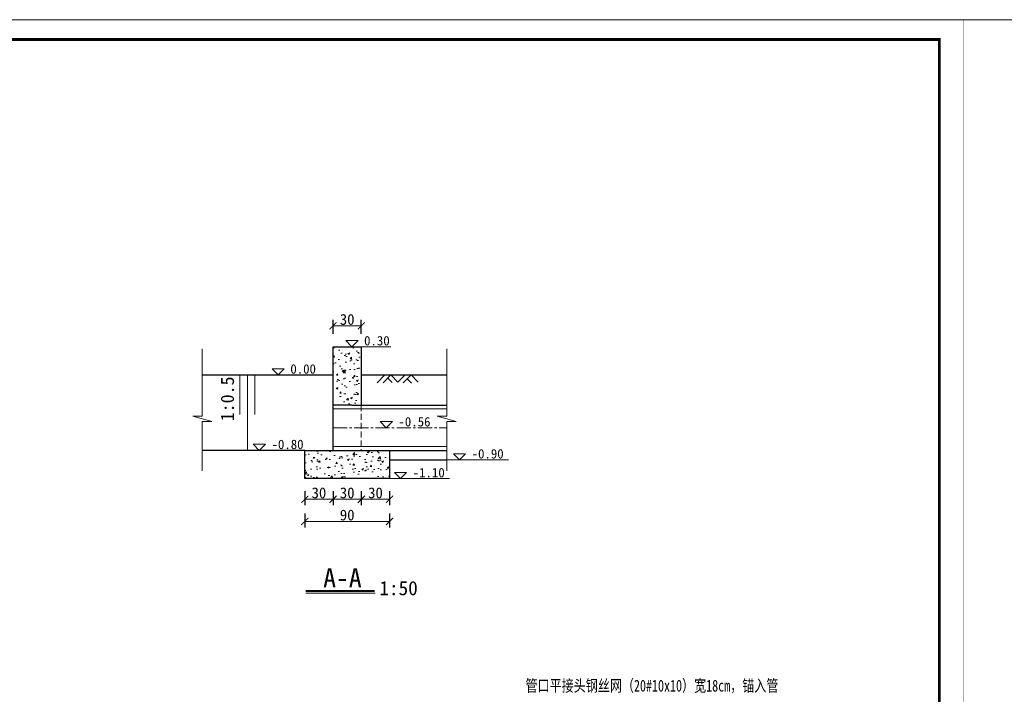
# Model space of a CAD drawing. Extents: x 36231 to 595326, y 3059 to 3871788.
# Tile 62 of 142: x 585222 to 585431, y 3864600 to 3864743. Entities that reach past the tile are written whole.
import ezdxf

# ---------------------------------------------------------------- set-up
doc = ezdxf.new("R2010")
doc.units = 0
doc.header["$PDMODE"] = 32
doc.header["$PDSIZE"] = 0.2
doc.linetypes.add('CENTER2', pattern=[1.125, 0.75, -0.125, 0.125, -0.125])
doc.linetypes.add('HIDDEN', pattern=[0.375, 0.25, -0.125])
doc.layers.get('0').update_dxf_attribs({"linetype": 'CONTINUOUS'})
doc.layers.get('Defpoints').update_dxf_attribs({"linetype": 'CONTINUOUS'})
for name, color, linetype, lineweight in [('0.09标注线', 3, 'CONTINUOUS', 9), ('0.13填充', 8, 'CONTINUOUS', 9), ('0.13文字', 3, 'CONTINUOUS', 13), ('图框１', 5, 'CONTINUOUS', 60), ('文字', 7, 'CONTINUOUS', 15), ('文字层', 7, 'CONTINUOUS', 15), ('细实线', 3, 'CONTINUOUS', 20), ('细线', 7, 'CONTINUOUS', 15), ('细线-尺寸线和尺寸界限、剖面线、示坡线、重合剖面的轮廓线、钢筋图的构件轮廓线、表格中分隔线、引出线', 7, 'CONTINUOUS', 0), ('虚线', 251, 'HIDDEN', 15)]:
    doc.layers.add(name, color=color, linetype=linetype, lineweight=lineweight)
doc.styles.add('-仿宋_GB2312', font='仿宋_GB2312_0.ttf')
doc.styles.add('HZTXT', font='仿宋_GB2312_0.ttf', dxfattribs={"width": 0.8, "height": 2.5})
doc.dimstyles.new('副本 (2) STANDARD', dxfattribs={"dimscale": 0, "dimtxt": 2.3, "dimasz": 1.5, "dimexe": 1.25, "dimexo": 1.5, "dimgap": 0.2, "dimtad": 1, "dimdec": 1, "dimzin": 0, "dimdsep": 46, "dimtxsty": '-仿宋_GB2312', "dimblk": 'ARCHTICK', "dimcen": 0.09, "dimadec": 0, "dimazin": 0, "dimtfac": 1, "dimtdec": 1, "dimtix": 1, "dimtmove": 2, "dimatfit": 3, "dimfxl": 1.7, "dimfxlon": 1, "dimtolj": 1, "dimtzin": 0, "dimlwd": 9, "dimarcsym": 0})
doc.dimstyles.new('工作室标准标注', dxfattribs={"dimtxt": 2.5, "dimasz": 1, "dimexe": 1.2, "dimexo": 1.5, "dimgap": 1, "dimtad": 1, "dimdec": 1, "dimzin": 0, "dimdsep": 46, "dimtxsty": 'HZTXT', "dimblk": 'ARCHTICK', "dimcen": 0.09, "dimadec": 0, "dimazin": 0, "dimtfac": 0.09, "dimtdec": 1, "dimtofl": 0, "dimtmove": 2, "dimatfit": 3, "dimldrblk": 'ARCHTICK', "dimfxl": 3, "dimfxlon": 1, "dimtolj": 1, "dimtzin": 0, "dimarcsym": 0})

# ---------------------------------------------------------------- blocks, each defined once
blk = doc.blocks.new('eesz')
at = {"layer": '图框１', "color": 7, "const_width": 0.467}
blk.add_lwpolyline([(25244.5, -497.6), (25244.5, -1980.6), (27344.5, -1980.6), (27344.5, -497.6)], close=True, dxfattribs=at)
blk.add_lwpolyline([(25244.5, -497.6), (25244.5, -1980.6), (27344.5, -1980.6), (27344.5, -497.6)], close=True, dxfattribs=at)
at = {"layer": '图框１', "color": 5, "const_width": 0.467}
blk.add_lwpolyline([(25244.5, -497.6), (25244.5, -1980.6), (27344.5, -1980.6), (27344.5, -497.6)], close=True, dxfattribs=at)
at = {"layer": '图框１', "color": 7}
blk.add_lwpolyline([(25322.3, -518.3, 3.11, 3.11, 0), (27318.5, -518.3, 2.59, 2.59, 0), (27318.5, -1954.6, 2.59, 2.59, 0), (25322.3, -1954.6, 2.59, 2.59, 0)], format="xyseb", close=True, dxfattribs=at)
blk.add_lwpolyline([(25322.3, -518.3, 3.11, 3.11, 0), (27318.5, -518.3, 2.59, 2.59, 0), (27318.5, -1954.6, 2.59, 2.59, 0), (25322.3, -1954.6, 2.59, 2.59, 0)], format="xyseb", close=True, dxfattribs=at)
at = {"layer": '图框１', "color": 5}
blk.add_lwpolyline([(25322.3, -518.3, 3.11, 3.11, 0), (27318.5, -518.3, 2.59, 2.59, 0), (27318.5, -1954.6, 2.59, 2.59, 0), (25322.3, -1954.6, 2.59, 2.59, 0)], format="xyseb", close=True, dxfattribs=at)
blk = doc.blocks.new('_ARCHTICK')
at = {"color": 0, "linetype": 'ByBlock', "const_width": 0.15}
blk.add_lwpolyline([(-0.5, -0.5), (0.5, 0.5)], dxfattribs=at)
blk = doc.blocks.new('*D1637')
at = {"layer": '0.09标注线', "color": 0, "lineweight": -2}
for p, q in [((585282.72, 3864642.94), (585282.72, 3864639.99)), ((585288.72, 3864642.94), (585288.72, 3864639.99))]:
    blk.add_line(p, q, dxfattribs=at)
at = {"layer": '0.09标注线', "color": 0, "lineweight": 9}
blk.add_line((585282.72, 3864641.24), (585288.72, 3864641.24), dxfattribs=at)
at = {"layer": 'Defpoints', "color": 0, "lineweight": 13}
for p in [(585282.72, 3864651.62), (585288.72, 3864651.62), (585288.72, 3864641.24)]:
    blk.add_point(p, dxfattribs=at)
at = {"layer": '0.09标注线', "color": 0, "lineweight": 9, "xscale": 1.5, "yscale": 1.5, "zscale": 1.5, "rotation": 180}
blk.add_blockref('_ARCHTICK', (585282.72, 3864641.24), dxfattribs=at)
at = {"layer": '0.09标注线', "color": 0, "lineweight": 9, "xscale": 1.5, "yscale": 1.5, "zscale": 1.5}
blk.add_blockref('_ARCHTICK', (585288.72, 3864641.24), dxfattribs=at)
at = {"layer": '0.09标注线', "color": 0, "lineweight": 13, "insert": (585285.72, 3864642.59), "char_height": 2.3, "attachment_point": 5, "style": '-仿宋_GB2312'}
blk.add_mtext('\\A1;30', dxfattribs=at)
blk = doc.blocks.new('*D1638')
at = {"layer": '0.09标注线', "color": 0, "lineweight": -2}
for p, q in [((585288.72, 3864642.94), (585288.72, 3864639.99)), ((585294.72, 3864642.94), (585294.72, 3864639.99))]:
    blk.add_line(p, q, dxfattribs=at)
at = {"layer": '0.09标注线', "color": 0, "lineweight": 9}
blk.add_line((585288.72, 3864641.24), (585294.72, 3864641.24), dxfattribs=at)
at = {"layer": 'Defpoints', "color": 0, "lineweight": 13}
for p in [(585288.72, 3864651.62), (585294.72, 3864651.62), (585294.72, 3864641.24)]:
    blk.add_point(p, dxfattribs=at)
at = {"layer": '0.09标注线', "color": 0, "lineweight": 9, "xscale": 1.5, "yscale": 1.5, "zscale": 1.5, "rotation": 180}
blk.add_blockref('_ARCHTICK', (585288.72, 3864641.24), dxfattribs=at)
at = {"layer": '0.09标注线', "color": 0, "lineweight": 9, "xscale": 1.5, "yscale": 1.5, "zscale": 1.5}
blk.add_blockref('_ARCHTICK', (585294.72, 3864641.24), dxfattribs=at)
at = {"layer": '0.09标注线', "color": 0, "lineweight": 13, "insert": (585291.72, 3864642.59), "char_height": 2.3, "attachment_point": 5, "style": '-仿宋_GB2312'}
blk.add_mtext('\\A1;30', dxfattribs=at)
blk = doc.blocks.new('*D1639')
at = {"layer": '0.09标注线', "color": 0, "lineweight": -2}
for p, q in [((585294.72, 3864642.94), (585294.72, 3864639.99)), ((585300.72, 3864642.94), (585300.72, 3864639.99))]:
    blk.add_line(p, q, dxfattribs=at)
at = {"layer": '0.09标注线', "color": 0, "lineweight": 9}
blk.add_line((585294.72, 3864641.24), (585300.72, 3864641.24), dxfattribs=at)
at = {"layer": 'Defpoints', "color": 0, "lineweight": 13}
for p in [(585294.72, 3864651.62), (585300.72, 3864645.62), (585300.72, 3864641.24)]:
    blk.add_point(p, dxfattribs=at)
at = {"layer": '0.09标注线', "color": 0, "lineweight": 9, "xscale": 1.5, "yscale": 1.5, "zscale": 1.5, "rotation": 180}
blk.add_blockref('_ARCHTICK', (585294.72, 3864641.24), dxfattribs=at)
at = {"layer": '0.09标注线', "color": 0, "lineweight": 9, "xscale": 1.5, "yscale": 1.5, "zscale": 1.5}
blk.add_blockref('_ARCHTICK', (585300.72, 3864641.24), dxfattribs=at)
at = {"layer": '0.09标注线', "color": 0, "lineweight": 13, "insert": (585297.72, 3864642.59), "char_height": 2.3, "attachment_point": 5, "style": '-仿宋_GB2312'}
blk.add_mtext('\\A1;30', dxfattribs=at)
blk = doc.blocks.new('*D1640')
at = {"layer": '0.09标注线', "color": 0, "lineweight": -2}
for p, q in [((585282.72, 3864638.24), (585282.72, 3864635.29)), ((585300.72, 3864638.24), (585300.72, 3864635.29))]:
    blk.add_line(p, q, dxfattribs=at)
at = {"layer": '0.09标注线', "color": 0, "lineweight": 9}
blk.add_line((585282.72, 3864636.54), (585300.72, 3864636.54), dxfattribs=at)
at = {"layer": 'Defpoints', "color": 0, "lineweight": 13}
for p in [(585282.72, 3864645.62), (585300.72, 3864645.62), (585300.72, 3864636.54)]:
    blk.add_point(p, dxfattribs=at)
at = {"layer": '0.09标注线', "color": 0, "lineweight": 9, "xscale": 1.5, "yscale": 1.5, "zscale": 1.5, "rotation": 180}
blk.add_blockref('_ARCHTICK', (585282.72, 3864636.54), dxfattribs=at)
at = {"layer": '0.09标注线', "color": 0, "lineweight": 9, "xscale": 1.5, "yscale": 1.5, "zscale": 1.5}
blk.add_blockref('_ARCHTICK', (585300.72, 3864636.54), dxfattribs=at)
at = {"layer": '0.09标注线', "color": 0, "lineweight": 13, "insert": (585291.72, 3864637.89), "char_height": 2.3, "attachment_point": 5, "style": '-仿宋_GB2312'}
blk.add_mtext('\\A1;90', dxfattribs=at)
blk = doc.blocks.new('*D1641')
at = {"layer": '0.09标注线', "color": 0, "lineweight": -2}
for p, q in [((585288.72, 3864676.35), (585288.72, 3864679.3)), ((585294.72, 3864676.35), (585294.72, 3864679.3))]:
    blk.add_line(p, q, dxfattribs=at)
at = {"layer": '0.09标注线', "color": 0, "lineweight": 9}
blk.add_line((585288.72, 3864678.05), (585294.72, 3864678.05), dxfattribs=at)
at = {"layer": 'Defpoints', "color": 0, "lineweight": 13}
for p in [(585294.72, 3864678.05), (585288.72, 3864673.62), (585294.72, 3864673.62)]:
    blk.add_point(p, dxfattribs=at)
at = {"layer": '0.09标注线', "color": 0, "lineweight": 9, "xscale": 1.5, "yscale": 1.5, "zscale": 1.5, "rotation": 180}
blk.add_blockref('_ARCHTICK', (585288.72, 3864678.05), dxfattribs=at)
at = {"layer": '0.09标注线', "color": 0, "lineweight": 9, "xscale": 1.5, "yscale": 1.5, "zscale": 1.5}
blk.add_blockref('_ARCHTICK', (585294.72, 3864678.05), dxfattribs=at)
at = {"layer": '0.09标注线', "color": 0, "lineweight": 13, "insert": (585291.72, 3864679.4), "char_height": 2.3, "attachment_point": 5, "style": '-仿宋_GB2312'}
blk.add_mtext('\\A1;30', dxfattribs=at)
blk = doc.blocks.new('*D1750')
at = {"layer": 'Defpoints', "color": 0, "lineweight": 13}
for p in [(36259.39, 3864669.94), (36234.64, 3864657.3), (585837.18, 3864657.3)]:
    blk.add_point(p, dxfattribs=at)
at = {"layer": '细实线', "color": 0, "lineweight": -2}
for p, q in [((36237.64, 3864669.94), (36233.44, 3864669.94)), ((36234.64, 3864669.94), (36234.64, 3864657.3)), ((36237.64, 3864657.3), (36233.44, 3864657.3))]:
    blk.add_line(p, q, dxfattribs=at)
for p, rotation in [((36234.64, 3864669.94), 90), ((36234.64, 3864657.3), 270)]:
    blk.add_blockref('_ARCHTICK', p, dxfattribs=dict(at, rotation=rotation))
at = {"layer": '细实线', "color": 0, "lineweight": 9, "insert": (36232.39, 3864663.62), "char_height": 2.5, "attachment_point": 5, "rotation": 90, "style": 'HZTXT'}
blk.add_mtext('\\A1;20', dxfattribs=at)

msp = doc.modelspace()

# ---------------------------------------------------------------- hatches: boundary and pattern name
at = {"layer": '0.09标注线', "lineweight": 13}
h = msp.add_hatch(dxfattribs=at)
h.set_pattern_fill('AR-CONC', color=256, scale=0.02, style=0)
h.set_pattern_definition([(50, (585282.717, 3864645.617), (3.6437, -0.31878), [0.381, -4.191]), (355, (585282.717, 3864645.617), (-0.70486, 3.82113), [0.3048, -3.3528]), (100.451, (585283.0206, 3864645.5904), (2.93885, 3.50233), [0.3238, -3.5618]), (46.184, (585282.717, 3864646.633), (5.4216, -0.84085), [0.5715, -6.2865]), (96.636, (585283.169, 3864646.563), (4.7481, 4.9485), [0.4857, -5.3427]), (351.184, (585282.717, 3864646.633), (4.7481, 4.9485), [0.4572, -5.0292]), (21, (585283.225, 3864646.379), (3.0323, -2.0453), [0.381, -4.191]), (326, (585283.225, 3864646.379), (1.23604, 3.68376), [0.3048, -3.3528]), (71.451, (585283.4776, 3864646.2085), (4.26833, 1.63846), [0.3238, -3.5618]), (37.5, (585282.717, 3864645.617), (0.06177, 1.6911), [0, -3.31216, 0, -3.4036, 0, -3.3655]), (7.5, (585282.717, 3864645.617), (1.33639, 2.00361), [0, -1.94056, 0, -3.23596, 0, -1.2827]), (327.5, (585281.5841, 3864645.617), (2.71181, -0.114575), [0, -1.27, 0, -3.9624, 0, -5.2578]), (317.5, (585281.0761, 3864645.617), (2.96258, 0.50853), [0, -1.651, 0, -2.63144, 0, -3.7338])])
h.paths.add_polyline_path([(585294.72, 3864667.62), (585294.72, 3864673.62), (585288.72, 3864673.62), (585288.72, 3864661.22), (585292.72, 3864661.22), (585294.72, 3864661.22)])
h.paths.add_polyline_path([(585300.72, 3864651.62), (585298.72, 3864651.62), (585288.72, 3864651.62), (585282.72, 3864651.62), (585282.72, 3864645.62), (585288.72, 3864645.62), (585292.72, 3864645.62), (585300.72, 3864645.62)])

# ---------------------------------------------------------------- linework, layer by layer
at = {"layer": '0.09标注线', "color": 0, "lineweight": 30}
for p, q in [((585288.72, 3864651.62), (585288.72, 3864673.62)), ((585288.72, 3864673.62), (585294.72, 3864673.62)), ((585294.72, 3864673.62), (585294.72, 3864667.62)), ((585260.97, 3864667.62), (585288.72, 3864667.62)), ((585294.72, 3864667.62), (585294.72, 3864661.22)), ((585294.72, 3864667.62), (585312.84, 3864667.62)), ((585292.72, 3864661.22), (585288.72, 3864661.22)), ((585292.72, 3864661.22), (585312.84, 3864661.22)), ((585282.72, 3864651.62), (585260.97, 3864651.62)), ((585282.72, 3864645.62), (585282.72, 3864651.62)), ((585282.72, 3864651.62), (585288.72, 3864651.62)), ((585288.72, 3864651.62), (585298.72, 3864651.62)), ((585298.72, 3864651.62), (585312.84, 3864651.62)), ((585300.72, 3864651.62), (585300.72, 3864645.62)), ((585300.72, 3864649.62), (585312.84, 3864649.62)), ((585288.72, 3864645.62), (585282.72, 3864645.62)), ((585292.72, 3864645.62), (585288.72, 3864645.62)), ((585300.72, 3864645.62), (585292.72, 3864645.62))]:
    msp.add_line(p, q, dxfattribs=at)
at = {"layer": '0.09标注线', "color": 0, "lineweight": 13}
for p, q in [((585292.72, 3864673.62), (585300.98, 3864673.62)), ((585268.95, 3864667.62), (585268.95, 3864659.23)), ((585270.58, 3864667.62), (585270.58, 3864651.55)), ((585272.09, 3864667.62), (585272.09, 3864659.23)), ((585288.72, 3864660.42), (585312.84, 3864660.42)), ((585288.72, 3864652.42), (585312.84, 3864652.42)), ((585312.84, 3864649.62), (585325.94, 3864649.62)), ((585300.72, 3864645.62), (585313.43, 3864645.62))]:
    msp.add_line(p, q, dxfattribs=at)
at = {"layer": '0.13填充', "color": 7, "lineweight": 40, "ltscale": 0.005}
msp.add_line((585282.97, 3864621.84), (585297.51, 3864621.84), dxfattribs=at)
at = {"layer": '0.13填充', "color": 7, "ltscale": 0.005}
msp.add_line((585282.91, 3864621.31), (585297.64, 3864621.31), dxfattribs=at)
at = {"layer": '0.13文字', "lineweight": 13}
msp.add_line((590756.67, 3864742.98), (583564.28, 3864742.98), dxfattribs=at)
at = {"layer": '细实线', "color": 6, "linetype": 'CENTER2', "lineweight": 13, "ltscale": 4}
msp.add_line((585288.72, 3864656.42), (585312.84, 3864656.42), dxfattribs=at)
at = {"layer": '细线', "color": 7, "lineweight": 9}
for p, q in [((585260.97, 3864673.18), (585260.97, 3864658.88)), ((585312.84, 3864673.18), (585312.84, 3864658.88)), ((585260.97, 3864662.21), (585260.97, 3864658.88)), ((585312.84, 3864662.21), (585312.84, 3864658.88)), ((585258.96, 3864658.88), (585260.97, 3864658.88)), ((585262.97, 3864657.75), (585258.96, 3864658.88)), ((585260.97, 3864657.75), (585260.97, 3864647.3)), ((585260.97, 3864657.75), (585262.97, 3864657.75)), ((585310.83, 3864658.88), (585312.84, 3864658.88)), ((585314.85, 3864657.75), (585310.83, 3864658.88)), ((585312.84, 3864657.75), (585312.84, 3864647.3)), ((585312.84, 3864657.75), (585314.85, 3864657.75))]:
    msp.add_line(p, q, dxfattribs=at)
at = {"layer": '细线', "color": 7}
for points in [[(585292.72, 3864673.62), (585291.42, 3864674.92), (585294.02, 3864674.92)], [(585277.06, 3864667.62), (585275.76, 3864668.92), (585278.36, 3864668.92)], [(585300.02, 3864656.42), (585298.72, 3864657.72), (585301.32, 3864657.72)], [(585273.07, 3864651.62), (585271.77, 3864652.92), (585274.37, 3864652.92)], [(585315.55, 3864649.62), (585314.25, 3864650.92), (585316.85, 3864650.92)], [(585303.04, 3864645.62), (585301.74, 3864646.92), (585304.34, 3864646.92)]]:
    msp.add_lwpolyline(points, close=True, dxfattribs=at)
at = {"layer": '细线-尺寸线和尺寸界限、剖面线、示坡线、重合剖面的轮廓线、钢筋图的构件轮廓线、表格中分隔线、引出线', "color": 7, "ltscale": 80}
for p, q in [((585298.07, 3864665.97), (585299.72, 3864667.62)), ((585299.35, 3864665.97), (585301, 3864667.62)), ((585302.49, 3864666.12), (585301, 3864667.62)), ((585302.49, 3864666.12), (585303.99, 3864667.62)), ((585303.62, 3864665.97), (585305.27, 3864667.62)), ((585306.79, 3864666.1), (585305.27, 3864667.62)), ((585301.27, 3864666.05), (585300.35, 3864666.97)), ((585305.39, 3864665.89), (585304.47, 3864666.82))]:
    msp.add_line(p, q, dxfattribs=at)
at = {"layer": '虚线', "color": 7, "lineweight": 15, "ltscale": 5}
msp.add_line((585294.72, 3864661.22), (585294.72, 3864651.62), dxfattribs=at)

# ---------------------------------------------------------------- block references
at = {"layer": '文字层', "xscale": 0.1999999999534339, "yscale": 0.2000000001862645, "zscale": 0.2}
for p in [(579953.71, 3864842.5), (580373.71, 3864842.5)]:
    msp.add_blockref('eesz', p, dxfattribs=at)

# ---------------------------------------------------------------- texts
at = {"layer": '0.09标注线', "color": 7, "style": '-仿宋_GB2312', "width": 0.75}
msp.add_text('管口平接头钢丝网（20#10x10）宽18cm，锚入管', height=2.5, dxfattribs=at).set_placement((585329.57, 3864600.44))
at = {"layer": '文字', "color": 7, "attachment_point": 1, "style": '-仿宋_GB2312'}
for s, insert, char_height, width in [('0.30', (585295.3, 3864675.9), 2, 3.9714), ('0.00', (585279.65, 3864669.9), 2, 3.9714), ('-0.56', (585302.6, 3864658.7), 2, 3.9714), ('-0.80', (585275.66, 3864653.9), 2, 3.9714), ('-0.90', (585318.13, 3864651.9), 2, 3.9714), ('-1.10', (585305.62, 3864647.9), 2, 3.9714), ('A-A', (585286.63, 3864626.58), 4, 38.0137), ('1:50', (585298.54, 3864623.89), 3, 10.2895)]:
    msp.add_mtext(s, dxfattribs=dict(at, insert=insert, char_height=char_height, width=width))
at = {"layer": '文字', "color": 7, "insert": (585264.89, 3864657.79), "char_height": 2.8, "width": 21.6624, "attachment_point": 1, "rotation": 90, "style": '-仿宋_GB2312'}
msp.add_mtext('1:0.5', dxfattribs=at)

# ---------------------------------------------------------------- dimensions: what is measured, and where the dimension line sits
at = {"layer": '0.09标注线', "color": 3, "lineweight": 13}
for base, p1, p2, picture, middle in [((585294.72, 3864678.05), (585288.72, 3864673.62), (585294.72, 3864673.62), '*D1641', (585291.72, 3864679.4)), ((585288.72, 3864641.24), (585282.72, 3864651.62), (585288.72, 3864651.62), '*D1637', (585285.72, 3864642.59)), ((585294.72, 3864641.24), (585288.72, 3864651.62), (585294.72, 3864651.62), '*D1638', (585291.72, 3864642.59)), ((585300.72, 3864641.24), (585294.72, 3864651.62), (585300.72, 3864645.62), '*D1639', (585297.72, 3864642.59)), ((585300.72, 3864636.54), (585282.72, 3864645.62), (585300.72, 3864645.62), '*D1640', (585291.72, 3864637.89))]:
    dim = msp.add_linear_dim(base=base, p1=p1, p2=p2, dimstyle='副本 (2) STANDARD', override={"dimscale": 1, "dimdec": 0, "dimlfac": 5}, dxfattribs=at)
    dim.commit()
    dim.dimension.update_dxf_attribs({"geometry": picture, "text_midpoint": middle})
at = {"layer": '细实线', "lineweight": 9}
dim = msp.add_linear_dim(base=(36234.64, 3864657.3), p1=(36259.39, 3864669.94), p2=(585837.18, 3864657.3), angle=90, text='20', dimstyle='工作室标准标注', override={"dimdec": 0, "dimlfac": 2}, dxfattribs=at)
dim.commit()
dim.dimension.update_dxf_attribs({"geometry": '*D1750', "text_midpoint": (36232.39, 3864663.62)})

doc.saveas('drawing.dxf')
